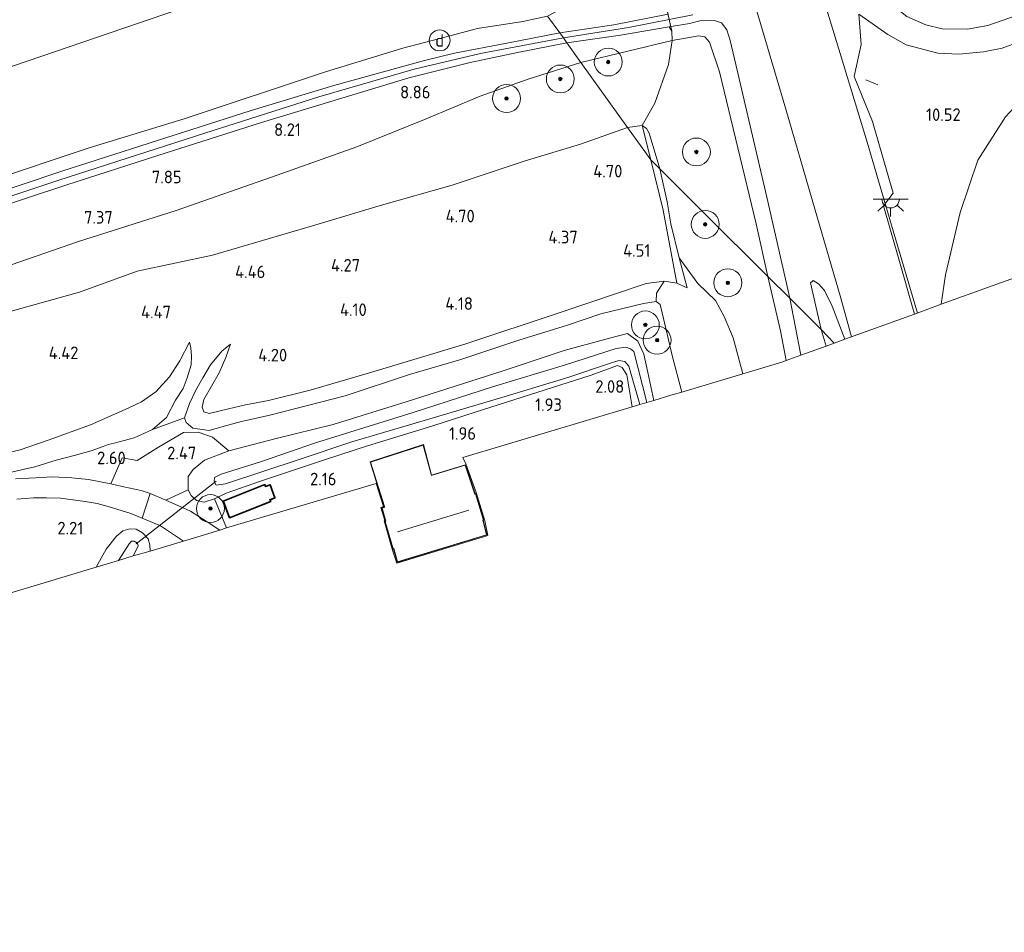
# Model space of a CAD drawing. Extents: x 130905 to 137824, y 412333 to 417928.
# Tile 235 of 256: x 136353 to 136494, y 416112 to 416242. Entities that reach past the tile are written whole.
import ezdxf
from ezdxf.enums import TextEntityAlignment as Align
from ezdxf.lldxf.tags import DXFTag

# ---------------------------------------------------------------- set-up
doc = ezdxf.new("R2010")
doc.units = 0
for name, color, linetype, lineweight in [('B-ME-BV-GELEIDECONSTRUCTIE_GELEIDERAIL-G', 210, 'BV-GELEIDERAIL', 18), ('B-ME-GR-BOOM-S', 90, 'Continuous', 25), ('B-ME-GR-GRAS-GV', 60, 'Continuous', 13), ('B-ME-GR-STRUIK-GV', 90, 'Continuous', 13), ('B-ME-GW-TALUD_KRUIN-G', 90, 'Continuous', 18), ('B-ME-GW-TALUD_TEEN-G', 90, 'Continuous', 18), ('B-ME-IE-MEUBILAIR_DIJKPAAL-S', 7, 'Continuous', 25), ('B-ME-IE-MEUBILAIR_WEGMEUBILAIR-G', 7, 'Continuous', 18), ('B-ME-IE-MEUBILAIR_WEGMEUBILAIR_PARKEERMAATREGEL-G', 7, 'Continuous', 18), ('B-ME-IE-TERREINAFSCHEIDING_DOORGANG-G', 210, 'Continuous', 18), ('B-ME-IE-TERREINAFSCHEIDING_KUNSTMATIG_HEKWERK-G', 20, 'IE-TERREINAFSCHEIDING-KUNSTMATIG', 18), ('B-ME-KG-GRENS_OPNAME-G', 210, 'KG-OPNAME', 18), ('B-ME-KG-KADASTRAAL_DAKRAND-G', 170, 'Continuous', 18), ('B-ME-KG-KADASTRAAL_NOK-G', 10, 'Continuous', 18), ('B-ME-KL-ET_LS_OV_LICHTPUNT-S', 190, 'Continuous', 25), ('B-ME-KW-KUNSTWERK_DUIKER-G', 170, 'Continuous', 18), ('B-ME-OG-BEBOUWING_SCHUUR-GV', 7, 'Continuous', 35), ('B-ME-OG-BEBOUWING_WONINGBOUW-GV', 7, 'Continuous', 18), ('B-ME-OG-TERREIN_GROEN_TUIN-GV', 7, 'Continuous', 18), ('B-ME-OG-WATER_SLOOT-G', 120, 'Continuous', 18), ('B-ME-OG-WATER_SLOOT-GV', 120, 'Continuous', 18), ('B-ME-VH-VERHARDING_ASFALT-GV', 252, 'Continuous', 18), ('B-ME-WH-WINTERBED-G', 150, 'WH-WINTERBED', 18), ('X-XX-AL-HOOGTELABEL-S', 7, 'Continuous', 25)]:
    doc.layers.add(name, color=color, linetype=linetype, lineweight=lineweight)
doc.styles.add('NLCS-ISO', font='NLCS-ISO.ttf')
doc.styles.add('NLCS-ISO-ANNOTATIVE-T18', font='NLCS-ISO.ttf', dxfattribs={"height": 1.8})
doc.styles.get("Standard").update_dxf_attribs({"font": 'arial.ttf'})
doc.linetypes.add('BV-GELEIDERAIL', pattern='A,10,-3,[108,NLCS.SHX,S=1,R=0,X=0,Y=0],-3', length=16)
doc.linetypes.add('IE-TERREINAFSCHEIDING-KUNSTMATIG', pattern='A,4,[82,NLCS.SHX,S=0.75,R=90,X=0,Y=0],4,-2', length=10)
tags = doc.linetypes.add('KG-OPNAME', pattern='A,5.5,-2,["O",Standard,S=1.8,R=0,X=-0.5,Y=-0.9],-2,5.5,-2,[5,NLCS.SHX,S=0.75,R=0,X=0,Y=0],-2', length=19).pattern_tags.tags
tags[6] = DXFTag(74, 10)
tags = doc.linetypes.add('WH-WINTERBED', pattern='A,6,-3.5,["WB",Standard,S=1.8,R=0,X=-1.5,Y=-0.9],-3.5,6,-3.5,6,-3.5,6,-3.5,6,-3.5', length=51).pattern_tags.tags
tags[6] = DXFTag(74, 10)

# ---------------------------------------------------------------- blocks, each defined once
blk = doc.blocks.new('SAL-HOOGTELABEL-SO')
at = {"color": 0, "linetype": 'ByBlock', "lineweight": -2, "style": 'NLCS-ISO-ANNOTATIVE-T18'}
blk.add_attdef('HOOGTE', text='', height=1.8, dxfattribs=at).set_placement((2.79, 0), align=Align.RIGHT)
blk = doc.blocks.new('SGR-BOOM_01-SO')
at = {"linetype": 'ByBlock', "lineweight": 18}
h = blk.add_hatch(color=0, dxfattribs=at)
h.dxf.hatch_style = 1
edge = h.paths.add_edge_path()
edge.add_arc((0, 0), 0.25, 0, 360)
at = {"color": 0, "linetype": 'ByBlock', "lineweight": 18}
for radius in [2, 0.25]:
    blk.add_circle((0, 0), radius, dxfattribs=at)
blk = doc.blocks.new('SIE-DIJKPAAL-SO')
at = {"color": 0, "linetype": 'ByBlock', "lineweight": 18}
blk.add_circle((0, 0), 1.5, dxfattribs=at)
at = {"color": 0, "linetype": 'ByBlock', "lineweight": 18, "style": 'NLCS-ISO'}
blk.add_text('d', height=1.8, dxfattribs=at).set_placement((0, 0), align=Align.MIDDLE_CENTER)
blk = doc.blocks.new('SKL-ET_OV_LICHTPUNT-SO')
at = {"color": 0, "linetype": 'ByBlock', "lineweight": 18}
for points in [[(-1.25, 0), (-2.5, 0)], [(1.25, 0), (2.5, 0)], [(-0.92, -0.85), (-1.83, -1.7)], [(0, -1.25), (0, -2.5)], [(0.92, -0.85), (1.83, -1.7)]]:
    blk.add_lwpolyline(points, dxfattribs=at)
blk.add_lwpolyline([(0, 0), (1.25, 0, -1), (-1.25, 0)], format="xyb", close=True, dxfattribs=at)

msp = doc.modelspace()

# ---------------------------------------------------------------- linework, layer by layer
at = {"layer": 'B-ME-BV-GELEIDECONSTRUCTIE_GELEIDERAIL-G'}
for points in [[(136466.397, 416251.684, 11.764), (136467.981, 416246.223, 11.689), (136470.93, 416236.463, 11.677), (136474.462, 416224.861, 11.689), (136478.23, 416212.128, 11.677), (136481.681, 416200.351, 11.677)], [(136457.169, 416248.712, 11.764), (136462.811, 416229.607, 11.577), (136466.599, 416216.6, 11.627), (136470.694, 416202.495, 11.639), (136472.255, 416196.955, 11.602)]]:
    msp.add_polyline3d(points, dxfattribs=at)
at = {"layer": 'B-ME-GR-GRAS-GV'}
for points in [[(136496.963, 416243.374, 10.25), (136491.781, 416241.558, 10.36), (136488.854, 416241.034, 10.485), (136485.207, 416241.111, 10.496), (136482.884, 416241.652, 10.587), (136480.161, 416242.877, 10.587), (136477.191, 416245.215, 10.718), (136473.887, 416248.423, 10.768), (136471.672, 416251.435, 10.919), (136470.991, 416253.164, 10.93), (136478.575, 416255.607, 10.576), (136477.253, 416259.404, 10.358), (136481.878, 416260.981, 10.158), (136487.38, 416262.669, 9.853), (136491.481, 416264.3, 9.915), (136508.679, 416270.168, 9.375)], [(136119.483, 416151.788, 2.553), (136139.702, 416159.988, 2.57), (136166.103, 416169.681, 2.647), (136189.523, 416179.007, 2.651), (136217.18, 416188.829, 2.691), (136246.849, 416199.081, 2.684), (136268.6, 416206.904, 2.721), (136278.394, 416210.417, 2.771), (136299.778, 416218.055, 2.751), (136321.415, 416224.995, 2.73), (136350.347, 416235.176, 2.666), (136375.646, 416243.842, 2.635)], [(136375.646, 416243.842, 2.635), (136350.347, 416235.176, 2.666), (136321.415, 416224.995, 2.73), (136299.778, 416218.055, 2.751), (136278.394, 416210.417, 2.771), (136268.6, 416206.904, 2.721), (136246.849, 416199.081, 2.684), (136217.18, 416188.829, 2.691), (136189.523, 416179.007, 2.651), (136166.103, 416169.681, 2.647), (136139.702, 416159.988, 2.57), (136119.483, 416151.788, 2.553)], [(136348.498, 416219.236, 7.262), (136363.007, 416224.054, 7.487), (136376.598, 416228.203, 7.782), (136396.867, 416234.938, 8.422), (136407.958, 416238.327, 8.689), (136414.147, 416239.947, 8.953), (136418.652, 416241.156, 9.007), (136425.14, 416242.144, 9.41), (136428.678, 416242.922, 9.651), (136430.447, 416240.508, 9.816), (136422.85, 416239.041, 9.369), (136415.344, 416237.599, 9.118), (136411.065, 416236.569, 8.901), (136398.041, 416233.001, 8.486), (136386.195, 416229.416, 8.159), (136371.587, 416224.706, 7.818), (136359.085, 416220.707, 7.572), (136341.275, 416214.725, 7.195)], [(136428.678, 416242.922, 9.651), (136425.14, 416242.144, 9.41), (136418.652, 416241.156, 9.007), (136414.147, 416239.947, 8.953), (136407.958, 416238.327, 8.689), (136396.867, 416234.938, 8.422), (136376.598, 416228.203, 7.782), (136363.007, 416224.054, 7.487), (136348.498, 416219.236, 7.262)], [(136494.295, 416228.486, 10.241), (136490.338, 416222.291, 10.346), (136487.816, 416214.759, 10.299), (136485.713, 416205.863, 10.431), (136485.109, 416201.627, 10.568), (136481.263, 416200.195, 10.805), (136478.808, 416208.739, 10.828), (136476.827, 416215.732, 10.731), (136478.198, 416217.57, 10.798), (136475.237, 416227.816, 10.8), (136472.639, 416234.263, 10.742), (136473.602, 416238.875, 10.785), (136473.306, 416243.21, 10.822), (136477.453, 416240.292, 10.742), (136480.054, 416238.829, 10.68), (136484.589, 416237.605, 10.685), (136487.635, 416237.446, 10.667), (136491.146, 416237.806, 10.59), (136493.836, 416238.334, 10.532), (136497.343, 416239.606, 10.272)], [(136341.819, 416212.812, 7.124), (136359.802, 416218.735, 7.394), (136372.817, 416222.932, 7.709), (136387.682, 416227.695, 8.122), (136402.336, 416232.127, 8.587), (136408.809, 416234.093, 8.779), (136417.574, 416236.271, 9.003), (136424.376, 416237.709, 9.339), (136431.422, 416239.104, 9.812), (136433.456, 416236.274, 9.329), (136425.886, 416233.894, 9.01), (136419.042, 416231.449, 8.84), (136411.294, 416228.221, 8.67), (136401.346, 416224.171, 8.204), (136389.949, 416220.121, 7.952), (136375.473, 416215.063, 7.435), (136361.323, 416210.569, 7.152), (136347.098, 416205.646, 6.901)], [(136347.098, 416205.646, 6.901), (136361.323, 416210.569, 7.152), (136375.473, 416215.063, 7.435), (136389.949, 416220.121, 7.952), (136401.346, 416224.171, 8.204), (136411.294, 416228.221, 8.67), (136419.042, 416231.449, 8.84), (136425.886, 416233.894, 9.01), (136433.456, 416236.274, 9.329), (136440.134, 416226.981, 5.171), (136433.41, 416224.584, 4.827), (136425.341, 416222.134, 4.745), (136415.006, 416218.675, 4.642), (136404.55, 416215.726, 4.629), (136395.014, 416212.887, 4.552), (136380.686, 416208.677, 4.465), (136369.882, 416206.376, 4.646), (136361.59, 416203.373, 4.536), (136346.8, 416199.243, 4.742)], [(136495.583, 416205.426, 6.639), (136485.109, 416201.627, 10.568), (136485.713, 416205.863, 10.431), (136487.816, 416214.759, 10.299), (136490.338, 416222.291, 10.346), (136494.295, 416228.486, 10.241)], [(136346.8, 416199.243, 4.742), (136361.59, 416203.373, 4.536), (136369.882, 416206.376, 4.646), (136380.686, 416208.677, 4.465), (136395.014, 416212.887, 4.552), (136404.55, 416215.726, 4.629), (136415.006, 416218.675, 4.642), (136425.341, 416222.134, 4.745), (136433.41, 416224.584, 4.827), (136440.134, 416226.981, 5.171), (136443.492, 416222.309, 4.948), (136445.253, 416215.115, 4.652), (136447.214, 416204.649, 4.364), (136445.405, 416204.933, 4.194), (136442.791, 416204.596, 4.023), (136430.469, 416200.429, 3.993), (136416.808, 416195.918, 3.916), (136403.175, 416191.783, 3.856), (136394.678, 416189.328, 3.922), (136388.683, 416187.837, 3.705), (136385.392, 416187.232, 3.744), (136382.976, 416186.653, 3.681), (136380.191, 416185.954, 3.709), (136379.42, 416186.217, 3.703), (136379.191, 416186.885, 3.719), (136379.433, 416187.971, 3.816), (136381.628, 416191.813, 3.809), (136382.561, 416193.972, 3.944), (136383.229, 416195.901, 4.04), (136382.016, 416194.905, 3.933), (136380.402, 416192.931, 3.74), (136379.271, 416191.102, 3.674), (136378.289, 416189.334, 3.237), (136377.37, 416187.399, 3.078), (136376.649, 416185.346, 3.033), (136372.058, 416183.676, 3.04), (136374.065, 416185.407, 2.91), (136375.341, 416187.863, 3.384), (136376.477, 416189.55, 3.296), (136377.034, 416191.069, 3.678), (136377.624, 416192.944, 3.989), (136377.641, 416194.165, 3.977), (136377.571, 416195.397, 4.014), (136377.35, 416196.21, 4.149), (136375.991, 416193.526, 4.176), (136374.501, 416191.219, 4.15), (136372.567, 416189.09, 4.126), (136370.496, 416187.64, 4.131), (136368.599, 416186.71, 4.061), (136366.521, 416185.835, 4.028), (136363.171, 416184.34, 3.938), (136357.123, 416182.133, 4.047), (136353.101, 416180.768, 4.099), (136347.007, 416179.339, 3.996)], [(136351.209, 416177.43, 2.527), (136355.201, 416178.317, 2.705), (136358.258, 416179.26, 2.694), (136361.027, 416179.995, 2.764), (136363.299, 416180.641, 2.852), (136365.013, 416181.256, 2.734), (136365.705, 416181.531, 2.636), (136366.579, 416181.698, 2.685), (136369.431, 416182.501, 2.66), (136370.401, 416182.889, 2.706), (136372.058, 416183.676, 3.04), (136376.649, 416185.346, 3.033), (136376.876, 416184.702, 2.95), (136377.832, 416183.845, 3.104), (136380.165, 416183.531, 2.851), (136382.349, 416184.132, 2.767), (136384.814, 416184.816, 2.82), (136388.871, 416185.751, 2.702), (136399.699, 416188.521, 2.519), (136408.894, 416191.544, 2.819), (136416.253, 416193.688, 2.316), (136424.704, 416196.532, 2.43), (136431.4, 416198.597, 2.593), (136436.295, 416200.266, 2.693), (136442.428, 416201.712, 2.47), (136444.231, 416202.016, 2.483), (136444.819, 416201.599, 2.49), (136445.105, 416200.378, 2.577), (136446.573, 416194.089, 2.69), (136447.928, 416189.042, 2.69), (136446.366, 416188.574, 2.611), (136443.894, 416187.84, 1.969), (136443.064, 416191.854, 2.205), (136442.475, 416194.496, 2.15), (136441.634, 416196.313, 2.198), (136440.132, 416197.432, 2.159), (136437.555, 416196.778, 2.03), (136431.068, 416195.008, 2.101), (136422.306, 416192.095, 2.083), (136408.421, 416187.644, 2.114), (136397.938, 416184.398, 2.195), (136389.783, 416182.376, 2.113), (136383.002, 416180.634, 2.209), (136380.643, 416182.577, 3.022), (136378.6, 416183.286, 3.072), (136376.513, 416183.265, 3.122), (136372.908, 416181.12, 2.884), (136369.888, 416179.23, 2.722), (136367.726, 416179.598, 2.697), (136366.098, 416175.905, 2.426), (136362.888, 416176.503, 2.526), (136360.529, 416176.741, 2.479), (136357.697, 416176.882, 2.483), (136355.32, 416176.76, 2.376), (136352.458, 416176.619, 2.393)], [(136347.007, 416179.339, 3.996), (136353.101, 416180.768, 4.099), (136357.123, 416182.133, 4.047), (136363.171, 416184.34, 3.938), (136366.521, 416185.835, 4.028), (136368.599, 416186.71, 4.061), (136370.496, 416187.64, 4.131), (136372.567, 416189.09, 4.126), (136374.501, 416191.219, 4.15), (136375.991, 416193.526, 4.176), (136377.35, 416196.21, 4.149), (136377.571, 416195.397, 4.014), (136377.641, 416194.165, 3.977), (136377.624, 416192.944, 3.989), (136377.034, 416191.069, 3.678), (136376.477, 416189.55, 3.296), (136375.341, 416187.863, 3.384), (136374.065, 416185.407, 2.91), (136372.058, 416183.676, 3.04), (136370.401, 416182.889, 2.706), (136369.431, 416182.501, 2.66), (136366.579, 416181.698, 2.685), (136365.705, 416181.531, 2.636), (136365.013, 416181.256, 2.734), (136363.299, 416180.641, 2.852), (136361.027, 416179.995, 2.764), (136358.258, 416179.26, 2.694), (136355.201, 416178.317, 2.705), (136351.209, 416177.43, 2.527)], [(136352.644, 416173.68, 2.293), (136355.034, 416173.89, 2.261), (136356.891, 416173.881, 2.229), (136358.901, 416173.813, 2.227), (136361.357, 416173.522, 2.272), (136362.408, 416173.339, 2.254), (136364.128, 416173.072, 2.205), (136365.728, 416172.634, 2.191), (136367.584, 416172.047, 2.18), (136368.977, 416171.617, 2.139), (136370.598, 416170.95, 2.117), (136373.205, 416169.865, 2.171), (136376.496, 416167.675, 1.997), (136371.712, 416166.244, 1.881), (136371.702, 416167.13, 2.026), (136371.464, 416168.003, 2.039), (136370.656, 416168.88, 2.06), (136369.725, 416169.382, 2.093), (136368.797, 416169.455, 2.096), (136367.82, 416169.159, 2.073), (136366.886, 416168.394, 2.08), (136365.446, 416166.515, 2.162), (136363.971, 416163.929, 2.004), (136343.622, 416157.842, 1.904)]]:
    msp.add_polyline3d(points, dxfattribs=at)
for points in [[(136438.196, 416241.67, 9.88), (136430.447, 416240.508, 9.816), (136428.678, 416242.922, 9.651), (136431.644, 416244.509, 9.44), (136436.993, 416247.016, 9.589), (136439.49, 416248.184, 9.864), (136441.689, 416248.903, 10.127), (136443.911, 416249.231, 10.457), (136445.39, 416244.918, 10.726), (136445.798, 416243.742, 10.682), (136445.971, 416243.213, 10.507)], [(136454.352, 416240.936, 10.854), (136454.858, 416239.425, 10.856), (136455.454, 416236.797, 10.796), (136460.114, 416216.976, 10.642), (136463.378, 416202.498, 10.584), (136460.245, 416205.595, 10.487), (136458.589, 416213.176, 10.483), (136453.336, 416234.927, 10.498), (136451.871, 416239.183, 10.547), (136451.234, 416239.936, 10.524), (136450.369, 416240.115, 10.506), (136448.44, 416239.769, 10.474), (136446.549, 416239.422, 10.452), (136446.481, 416240.758, 10.552), (136446.091, 416241.38, 10.415), (136449.044, 416241.887, 10.619), (136450.524, 416242.258, 10.7), (136452.608, 416242.316, 10.789), (136453.606, 416241.958, 10.862)], [(136440.192, 416237.906, 9.874), (136433.456, 416236.274, 9.329), (136431.422, 416239.104, 9.812), (136439.127, 416240.184, 9.935), (136446.091, 416241.38, 10.415), (136446.481, 416240.758, 10.552), (136446.549, 416239.422, 10.452)], [(136442.257, 416227.259, 5.178), (136440.134, 416226.981, 5.171), (136433.456, 416236.274, 9.329), (136440.192, 416237.906, 9.874), (136446.549, 416239.422, 10.452), (136446.021, 416235.969, 8.49), (136444.074, 416230.463, 6.216)], [(136458.589, 416213.176, 10.483), (136460.245, 416205.595, 10.487), (136451.091, 416214.727, 7.278), (136444.755, 416221.049, 5.019), (136443.221, 416226.128, 5.178), (136442.856, 416226.829, 5.178), (136442.257, 416227.259, 5.178), (136444.074, 416230.463, 6.216), (136446.021, 416235.969, 8.49), (136446.549, 416239.422, 10.452), (136448.44, 416239.769, 10.474), (136450.369, 416240.115, 10.506), (136451.234, 416239.936, 10.524), (136451.871, 416239.183, 10.547), (136453.336, 416234.927, 10.498)], [(136442.257, 416227.259, 5.178), (136443.492, 416222.309, 4.948), (136440.134, 416226.981, 5.171)], [(136443.221, 416226.128, 5.178), (136444.755, 416221.049, 5.019), (136443.492, 416222.309, 4.948), (136442.257, 416227.259, 5.178), (136442.856, 416226.829, 5.178)], [(136447.523, 416208.263, 4.411), (136448.665, 416203.993, 4.364), (136447.214, 416204.649, 4.364), (136445.253, 416215.115, 4.652), (136443.492, 416222.309, 4.948), (136444.755, 416221.049, 5.019), (136445.819, 416216.319, 4.664), (136446.354, 416213.176, 4.548)], [(136462.239, 416193.322, 9.826), (136456.664, 416191.655, 6.945), (136455.262, 416196.805, 6.836), (136453.976, 416199.864, 6.511), (136452.727, 416202.148, 6.274), (136450.203, 416204.606, 5.386), (136447.523, 416208.263, 4.411), (136446.354, 416213.176, 4.548), (136445.819, 416216.319, 4.664), (136444.755, 416221.049, 5.019), (136451.091, 416214.727, 7.278), (136460.245, 416205.595, 10.487), (136462.085, 416197.822, 10.214), (136462.892, 416193.559, 10.229)], [(136464.998, 416194.323, 10.416), (136462.892, 416193.559, 10.229), (136462.085, 416197.822, 10.214), (136460.245, 416205.595, 10.487), (136463.378, 416202.498, 10.584)], [(136399.699, 416188.521, 2.519), (136388.871, 416185.751, 2.702), (136384.814, 416184.816, 2.82), (136382.349, 416184.132, 2.767), (136380.165, 416183.531, 2.851), (136377.832, 416183.845, 3.104), (136376.876, 416184.702, 2.95), (136376.649, 416185.346, 3.033), (136377.37, 416187.399, 3.078), (136378.289, 416189.334, 3.237), (136379.271, 416191.102, 3.674), (136380.402, 416192.931, 3.74), (136382.016, 416194.905, 3.933), (136383.229, 416195.901, 4.04), (136382.561, 416193.972, 3.944), (136381.628, 416191.813, 3.809), (136379.433, 416187.971, 3.816), (136379.191, 416186.885, 3.719), (136379.42, 416186.217, 3.703), (136380.191, 416185.954, 3.709), (136382.976, 416186.653, 3.681), (136385.392, 416187.232, 3.744), (136388.683, 416187.837, 3.705), (136394.678, 416189.328, 3.922), (136403.175, 416191.783, 3.856), (136416.808, 416195.918, 3.916), (136430.469, 416200.429, 3.993), (136442.791, 416204.596, 4.023), (136445.405, 416204.933, 4.194), (136444.313, 416203.213, 3.257), (136444.231, 416202.016, 2.483), (136442.428, 416201.712, 2.47), (136436.295, 416200.266, 2.693), (136431.4, 416198.597, 2.593), (136424.704, 416196.532, 2.43), (136416.253, 416193.688, 2.316), (136408.894, 416191.544, 2.819)], [(136471.278, 416196.604, 10.818), (136469.748, 416196.048, 10.686), (136467.879, 416198.024, 10.642), (136466.357, 416204.691, 10.708), (136466.627, 416204.925, 10.718), (136466.755, 416205.016, 10.718), (136467.518, 416204.549, 10.707), (136468.385, 416203.581, 10.687), (136469.486, 416201.368, 10.677)], [(136441.634, 416196.313, 2.198), (136442.475, 416194.496, 2.15), (136443.064, 416191.854, 2.205), (136443.894, 416187.84, 1.969), (136442.916, 416187.523, 1.289), (136441.065, 416194.845, 0.666), (136440.55, 416195.249, 0.666), (136439.889, 416195.466, 0.666), (136438.533, 416195.283, 0.666), (136431.257, 416192.941, 0.666), (136420.787, 416189.769, 0.666), (136409.443, 416186.115, 0.666), (136395.441, 416181.772, 0.666), (136387.665, 416179.08, 0.672), (136381.913, 416177.292, 0.672), (136380.959, 416176.774, 0.672), (136380.922, 416176.218, 0.672), (136381.203, 416175.688, 0.66), (136382.525, 416175.872, 0.668), (136388.185, 416177.764, 0.681), (136392.927, 416179.325, 0.968), (136400.633, 416181.886, 0.666), (136409.725, 416184.584, 0.866), (136422.146, 416188.271, 0.639), (136431.6, 416191.144, 0.666), (136437.55, 416193.131, 0.666), (136438.916, 416193.561, 0.666), (136439.736, 416193.443, 0.666), (136440.346, 416192.768, 0.666), (136441.925, 416187.246, 1.289), (136440.828, 416186.917, 1.972), (136440.031, 416191.528, 1.715), (136439.363, 416192.546, 1.711), (136438.701, 416192.827, 1.715), (136434.937, 416191.473, 1.769), (136418.297, 416186.137, 1.66), (136412.222, 416184.215, 1.862), (136402.854, 416181.343, 1.789), (136396.848, 416179.361, 1.879), (136387.527, 416176.27, 1.798), (136382.609, 416174.564, 1.887), (136380.933, 416173.762, 1.867), (136379.47, 416173.263, 1.894), (136378.39, 416173.504, 1.934), (136377.624, 416174.209, 1.994), (136377.166, 416175.035, 2.124), (136377.179, 416176.921, 2.296), (136377.901, 416177.943, 2.239), (136379.523, 416179.267, 2.32), (136383.002, 416180.634, 2.209), (136389.783, 416182.376, 2.113), (136397.938, 416184.398, 2.195), (136408.421, 416187.644, 2.114), (136422.306, 416192.095, 2.083), (136431.068, 416195.008, 2.101), (136437.555, 416196.778, 2.03), (136440.132, 416197.432, 2.159)], [(136469.748, 416196.048, 10.686), (136468.584, 416195.625, 10.384), (136467.879, 416198.024, 10.642)], [(136378.39, 416173.504, 1.934), (136379.47, 416173.263, 1.894), (136380.933, 416173.762, 1.867), (136382.673, 416169.592, 2.089), (136381.736, 416169.255, 2.194), (136379.924, 416170.428, 2.175), (136377.518, 416171.958, 2.264), (136373.997, 416173.554, 2.314), (136377.166, 416175.035, 2.124), (136377.624, 416174.209, 1.994)], [(136371.464, 416168.003, 2.039), (136371.702, 416167.13, 2.026), (136371.712, 416166.244, 1.881), (136369.3, 416165.587, 0.339), (136370.01, 416166.965, 0.339), (136369.932, 416167.405, 0.339), (136369.431, 416167.67, 0.339), (136369.069, 416167.661, 0.339), (136368.726, 416167.285, 0.339), (136367.175, 416164.887, 0.339), (136363.971, 416163.929, 2.004), (136365.446, 416166.515, 2.162), (136366.886, 416168.394, 2.08), (136367.82, 416169.159, 2.073), (136368.797, 416169.455, 2.096), (136369.725, 416169.382, 2.093), (136370.656, 416168.88, 2.06)]]:
    msp.add_polyline3d(points, close=True, dxfattribs=at)
at = {"layer": 'B-ME-GR-STRUIK-GV'}
for points in [[(136450.203, 416204.606, 5.386), (136452.727, 416202.148, 6.274), (136453.976, 416199.864, 6.511), (136455.262, 416196.805, 6.836), (136456.664, 416191.655, 6.945), (136447.928, 416189.042, 2.69), (136446.573, 416194.089, 2.69), (136445.105, 416200.378, 2.577), (136444.819, 416201.599, 2.49), (136444.231, 416202.016, 2.483), (136444.313, 416203.213, 3.257), (136445.405, 416204.933, 4.194), (136447.214, 416204.649, 4.364), (136448.665, 416203.993, 4.364), (136447.523, 416208.263, 4.411)], [(136379.523, 416179.267, 2.32), (136377.901, 416177.943, 2.239), (136377.179, 416176.921, 2.296), (136377.166, 416175.035, 2.124), (136373.997, 416173.554, 2.314), (136371.737, 416174.487, 2.306), (136370.424, 416174.936, 2.221), (136367.743, 416175.525, 2.254), (136366.098, 416175.905, 2.426), (136367.726, 416179.598, 2.697), (136369.888, 416179.23, 2.722), (136372.908, 416181.12, 2.884), (136376.513, 416183.265, 3.122), (136378.6, 416183.286, 3.072), (136380.643, 416182.577, 3.022), (136383.002, 416180.634, 2.209)]]:
    msp.add_polyline3d(points, close=True, dxfattribs=at)
at = {"layer": 'B-ME-GW-TALUD_KRUIN-G'}
for points in [[(136598.173, 416285.383, 6.984), (136594.154, 416283.625, 7.126), (136581.625, 416277.448, 7.521), (136564.088, 416268.522, 7.975), (136546.616, 416260.03, 8.479), (136532.602, 416253.008, 8.795), (136519.642, 416246.682, 9.452), (136510.971, 416242.357, 9.723), (136504.712, 416238.422, 9.722), (136499.264, 416233.851, 10.007), (136494.295, 416228.486, 10.241), (136490.338, 416222.291, 10.346), (136487.816, 416214.759, 10.299), (136485.713, 416205.863, 10.431), (136485.109, 416201.627, 10.568)], [(136428.678, 416242.922, 9.651), (136425.14, 416242.144, 9.41), (136418.652, 416241.156, 9.007), (136414.147, 416239.947, 8.953), (136407.958, 416238.327, 8.689), (136396.867, 416234.938, 8.422), (136376.598, 416228.203, 7.782), (136363.007, 416224.054, 7.487), (136348.498, 416219.236, 7.262)], [(136433.456, 416236.274, 9.329), (136440.192, 416237.906, 9.874), (136446.549, 416239.422, 10.452), (136448.44, 416239.769, 10.474), (136450.369, 416240.115, 10.506), (136451.234, 416239.936, 10.524), (136451.871, 416239.183, 10.547), (136453.336, 416234.927, 10.498), (136458.589, 416213.176, 10.483), (136460.245, 416205.595, 10.487)], [(136297.708, 416181.199, 5.369), (136297.445, 416181.545, 5.402), (136296.847, 416182.675, 5.497), (136295.931, 416185.325, 5.761), (136295.549, 416186.479, 5.97), (136295.923, 416187.993, 6.151), (136297.187, 416189.084, 6.362), (136300.915, 416190.773, 6.372), (136310, 416193.991, 6.45), (136322.166, 416197.864, 6.611), (136334.733, 416201.932, 6.757), (136347.098, 416205.646, 6.901), (136361.323, 416210.569, 7.152), (136375.473, 416215.063, 7.435), (136389.949, 416220.121, 7.952), (136401.346, 416224.171, 8.204), (136411.294, 416228.221, 8.67), (136419.042, 416231.449, 8.84), (136425.886, 416233.894, 9.01), (136433.456, 416236.274, 9.329)], [(136462.892, 416193.559, 10.229), (136462.085, 416197.822, 10.214), (136460.245, 416205.595, 10.487)], [(136383.229, 416195.901, 4.04), (136382.561, 416193.972, 3.944), (136381.628, 416191.813, 3.809), (136379.433, 416187.971, 3.816), (136379.191, 416186.885, 3.719), (136379.42, 416186.217, 3.703), (136380.191, 416185.954, 3.709), (136382.976, 416186.653, 3.681), (136385.392, 416187.232, 3.744), (136388.683, 416187.837, 3.705), (136394.678, 416189.328, 3.922), (136403.175, 416191.783, 3.856), (136416.808, 416195.918, 3.916), (136430.469, 416200.429, 3.993), (136442.791, 416204.596, 4.023), (136445.405, 416204.933, 4.194), (136447.214, 416204.649, 4.364), (136448.665, 416203.993, 4.364)], [(136353.101, 416180.768, 4.099), (136357.123, 416182.133, 4.047), (136363.171, 416184.34, 3.938), (136366.521, 416185.835, 4.028), (136368.599, 416186.71, 4.061), (136370.496, 416187.64, 4.131), (136372.567, 416189.09, 4.126), (136374.501, 416191.219, 4.15), (136375.991, 416193.526, 4.176), (136377.35, 416196.21, 4.149)], [(136223.645, 416140.233, 5.072), (136237.245, 416145.471, 5.401), (136251.976, 416150.306, 5.241), (136267.697, 416155.845, 5.291), (136284.721, 416161.616, 5.251), (136303.545, 416167.941, 5.114), (136314.25, 416171.149, 4.879), (136328.543, 416174.895, 4.464), (136339.062, 416177.844, 4.324), (136347.007, 416179.339, 3.996), (136353.101, 416180.768, 4.099)]]:
    msp.add_polyline3d(points, dxfattribs=at)
at = {"layer": 'B-ME-GW-TALUD_TEEN-G'}
for points in [[(136417.913, 416257.901, 2.963), (136398.398, 416251.743, 2.697), (136375.646, 416243.842, 2.635), (136350.347, 416235.176, 2.666), (136321.415, 416224.995, 2.73), (136299.778, 416218.055, 2.751), (136278.394, 416210.417, 2.771), (136268.6, 416206.904, 2.721), (136246.849, 416199.081, 2.684), (136217.18, 416188.829, 2.691), (136189.523, 416179.007, 2.651), (136166.103, 416169.681, 2.647), (136139.702, 416159.988, 2.57), (136119.483, 416151.788, 2.553), (136088.71, 416139.397, 2.63), (136069.269, 416132.637, 2.536), (136062.25, 416129.991, 2.598)], [(136440.134, 416226.981, 5.171), (136433.41, 416224.584, 4.827), (136425.341, 416222.134, 4.745), (136415.006, 416218.675, 4.642), (136404.55, 416215.726, 4.629), (136395.014, 416212.887, 4.552), (136380.686, 416208.677, 4.465), (136369.882, 416206.376, 4.646), (136361.59, 416203.373, 4.536), (136346.8, 416199.243, 4.742), (136337.053, 416196.403, 4.794), (136326.943, 416194.045, 4.803), (136315.37, 416191.79, 5.153), (136306.378, 416189.199, 5.27), (136299.505, 416187.346, 5.418), (136298.305, 416187.049, 5.32), (136297.805, 416186.488, 5.34), (136297.576, 416185.37, 5.396), (136297.626, 416183.199, 5.392), (136297.708, 416181.199, 5.369)], [(136444.755, 416221.049, 5.019), (136443.221, 416226.128, 5.178), (136442.856, 416226.829, 5.178), (136442.257, 416227.259, 5.178), (136440.134, 416226.981, 5.171)], [(136444.755, 416221.049, 5.019), (136445.819, 416216.319, 4.664), (136446.354, 416213.176, 4.548), (136447.523, 416208.263, 4.411), (136448.665, 416203.993, 4.364)], [(136383.229, 416195.901, 4.04), (136382.016, 416194.905, 3.933), (136380.402, 416192.931, 3.74), (136379.271, 416191.102, 3.674), (136378.289, 416189.334, 3.237), (136377.37, 416187.399, 3.078), (136376.649, 416185.346, 3.033), (136376.876, 416184.702, 2.95), (136377.832, 416183.845, 3.104), (136380.165, 416183.531, 2.851), (136382.349, 416184.132, 2.767), (136384.814, 416184.816, 2.82), (136388.871, 416185.751, 2.702), (136399.699, 416188.521, 2.519), (136408.894, 416191.544, 2.819), (136416.253, 416193.688, 2.316), (136424.704, 416196.532, 2.43), (136431.4, 416198.597, 2.593), (136436.295, 416200.266, 2.693), (136442.428, 416201.712, 2.47), (136444.231, 416202.016, 2.483), (136444.819, 416201.599, 2.49), (136445.105, 416200.378, 2.577), (136446.573, 416194.089, 2.69), (136447.928, 416189.042, 2.69)], [(136351.209, 416177.43, 2.527), (136355.201, 416178.317, 2.705), (136358.258, 416179.26, 2.694), (136361.027, 416179.995, 2.764), (136363.299, 416180.641, 2.852), (136365.013, 416181.256, 2.734), (136365.705, 416181.531, 2.636), (136366.579, 416181.698, 2.685), (136369.431, 416182.501, 2.66), (136370.401, 416182.889, 2.706), (136372.058, 416183.676, 3.04), (136374.065, 416185.407, 2.91), (136375.341, 416187.863, 3.384), (136376.477, 416189.55, 3.296), (136377.034, 416191.069, 3.678), (136377.624, 416192.944, 3.989), (136377.641, 416194.165, 3.977), (136377.571, 416195.397, 4.014), (136377.35, 416196.21, 4.149)]]:
    msp.add_polyline3d(points, dxfattribs=at)
at = {"layer": 'B-ME-IE-MEUBILAIR_WEGMEUBILAIR-G'}
msp.add_polyline3d([(136476.021, 416233.092, 10.955), (136474.305, 416233.78, 10.95)], dxfattribs=at)
at = {"layer": 'B-ME-IE-MEUBILAIR_WEGMEUBILAIR_PARKEERMAATREGEL-G'}
msp.add_polyline3d([(136445.798, 416243.742, 10.682), (136446.481, 416240.758, 10.552)], dxfattribs=at)
at = {"layer": 'B-ME-IE-TERREINAFSCHEIDING_DOORGANG-G'}
msp.add_polyline3d([(136371.737, 416174.487, 2.306), (136370.598, 416170.95, 2.117)], dxfattribs=at)
at = {"layer": 'B-ME-IE-TERREINAFSCHEIDING_KUNSTMATIG_HEKWERK-G'}
for points in [[(136446.481, 416240.758, 10.552), (136446.549, 416239.422, 10.452)], [(136443.492, 416222.309, 4.948), (136442.257, 416227.259, 5.178), (136444.074, 416230.463, 6.216), (136446.021, 416235.969, 8.49), (136446.549, 416239.422, 10.452)], [(136447.214, 416204.649, 4.364), (136445.253, 416215.115, 4.652), (136443.492, 416222.309, 4.948)], [(136382.673, 416169.592, 2.089), (136380.933, 416173.762, 1.867)]]:
    msp.add_polyline3d(points, dxfattribs=at)
at = {"layer": 'B-ME-KG-GRENS_OPNAME-G'}
for points in [[(136469.748, 416196.048, 10.686), (136471.278, 416196.604, 10.818), (136481.263, 416200.195, 10.805), (136485.109, 416201.627, 10.568), (136495.583, 416205.426, 6.639)], [(136343.622, 416157.842, 1.904), (136363.971, 416163.929, 2.004), (136367.175, 416164.887, 0.339), (136369.3, 416165.587, 0.339), (136371.712, 416166.244, 1.881), (136376.496, 416167.675, 1.997), (136381.736, 416169.255, 2.194), (136382.673, 416169.592, 2.089), (136404.11, 416175.952, 2.279), (136405.15, 416172.629, 2.279), (136404.797, 416172.519, 2.279), (136405.341, 416170.625, 2.279), (136405.246, 416170.594, 2.279), (136406.46, 416166.372, 2.279), (136407.094, 416164.529, 2.279), (136420.111, 416168.497, 1.967), (136419.683, 416170.592, 1.967), (136418.446, 416174.625, 1.967), (136416.991, 416178.757, 1.967), (136416.518, 416179.646, 1.849), (136440.828, 416186.917, 1.972), (136441.925, 416187.246, 1.289), (136442.916, 416187.523, 1.289), (136443.894, 416187.84, 1.969), (136446.366, 416188.574, 2.611), (136447.928, 416189.042, 2.69), (136456.664, 416191.655, 6.945), (136462.239, 416193.322, 9.826), (136462.892, 416193.559, 10.229), (136464.998, 416194.323, 10.416), (136468.584, 416195.625, 10.384), (136469.748, 416196.048, 10.686)]]:
    msp.add_polyline3d(points, dxfattribs=at)
at = {"layer": 'B-ME-KG-KADASTRAAL_DAKRAND-G'}
for points in [[(136412.033, 416177.085, 5.279), (136412.133, 416177.114, 4.182), (136416.894, 416178.57, 4.182), (136418.252, 416174.406, 7.589), (136418.347, 416174.436, 7.589), (136419.494, 416170.694, 7.589), (136419.398, 416170.667, 7.589), (136419.93, 416168.599, 5.594), (136407.196, 416164.717, 5.52), (136406.652, 416166.608, 7.69), (136406.559, 416166.571, 7.69), (136405.43, 416170.496, 7.698), (136405.525, 416170.527, 7.698), (136404.981, 416172.419, 5.685), (136405.338, 416172.531, 5.685), (136405.309, 416172.626, 5.608), (136403.306, 416179.014, 4.648), (136410.873, 416181.453, 4.509)], [(136388.144, 416175.725, 4.567), (136382.27, 416173.385, 4.317), (136383.14, 416171.085, 4.297), (136388.945, 416173.39, 4.327), (136388.854, 416173.622, 4.357), (136389.535, 416173.907, 3.887), (136388.885, 416175.689, 3.917), (136388.241, 416175.462, 4.367)]]:
    msp.add_polyline3d(points, close=True, dxfattribs=at)
at = {"layer": 'B-ME-KG-KADASTRAAL_NOK-G'}
msp.add_polyline3d([(136417.387, 416172.127, 9.319), (136407.171, 416168.985, 9.369)], dxfattribs=at)
at = {"layer": 'B-ME-KW-KUNSTWERK_DUIKER-G'}
msp.add_polyline3d([(136369.716, 416167.304, 0.6), (136381.197, 416176.253, 0.713)], dxfattribs=at)
at = {"layer": 'B-ME-OG-BEBOUWING_SCHUUR-GV'}
msp.add_polyline3d([(136388.173, 416175.79, 1.815), (136388.271, 416175.525, 1.815), (136388.915, 416175.752, 1.815), (136389.599, 416173.88, 1.913), (136388.918, 416173.594, 1.913), (136389.01, 416173.362, 1.913), (136383.111, 416171.02, 1.885), (136382.206, 416173.413, 1.885)], close=True, dxfattribs=at)
at = {"layer": 'B-ME-OG-BEBOUWING_WONINGBOUW-GV'}
msp.add_polyline3d([(136410.908, 416181.517, 1.805), (136412.068, 416177.147, 2.06), (136416.926, 416178.632, 1.967), (136418.284, 416174.468, 1.967), (136418.38, 416174.499, 1.967), (136419.557, 416170.66, 1.967), (136419.458, 416170.632, 1.967), (136419.991, 416168.565, 1.967), (136407.162, 416164.654, 1.966), (136406.62, 416166.542, 1.966), (136406.526, 416166.505, 1.966), (136405.369, 416170.529, 1.966), (136405.464, 416170.56, 1.966), (136404.92, 416172.452, 1.966), (136405.276, 416172.563, 1.966), (136403.244, 416179.046, 2)], close=True, dxfattribs=at)
at = {"layer": 'B-ME-OG-TERREIN_GROEN_TUIN-GV'}
for points in [[(136440.828, 416186.917, 1.972), (136416.518, 416179.646, 1.849), (136416.991, 416178.757, 1.967), (136418.446, 416174.625, 1.967), (136419.683, 416170.592, 1.967), (136420.111, 416168.497, 1.967), (136407.094, 416164.529, 2.279), (136406.46, 416166.372, 2.279), (136405.246, 416170.594, 2.279), (136405.341, 416170.625, 2.279), (136404.797, 416172.519, 2.279), (136405.15, 416172.629, 2.279), (136404.11, 416175.952, 2.279), (136382.673, 416169.592, 2.089), (136380.933, 416173.762, 1.867), (136382.609, 416174.564, 1.887), (136387.527, 416176.27, 1.798), (136396.848, 416179.361, 1.879), (136402.854, 416181.343, 1.789), (136412.222, 416184.215, 1.862), (136418.297, 416186.137, 1.66), (136434.937, 416191.473, 1.769), (136438.701, 416192.827, 1.715), (136439.363, 416192.546, 1.711), (136440.031, 416191.528, 1.715)], [(136403.244, 416179.046, 2), (136405.276, 416172.563, 1.966), (136404.92, 416172.452, 1.966), (136405.464, 416170.56, 1.966), (136405.369, 416170.529, 1.966), (136406.526, 416166.505, 1.966), (136406.62, 416166.542, 1.966), (136407.162, 416164.654, 1.966), (136419.991, 416168.565, 1.967), (136419.458, 416170.632, 1.967), (136419.557, 416170.66, 1.967), (136418.38, 416174.499, 1.967), (136418.284, 416174.468, 1.967), (136416.926, 416178.632, 1.967), (136412.068, 416177.147, 2.06), (136410.908, 416181.517, 1.805)], [(136382.206, 416173.413, 1.885), (136383.111, 416171.02, 1.885), (136389.01, 416173.362, 1.913), (136388.918, 416173.594, 1.913), (136389.599, 416173.88, 1.913), (136388.915, 416175.752, 1.815), (136388.271, 416175.525, 1.815), (136388.173, 416175.79, 1.815)]]:
    msp.add_polyline3d(points, close=True, dxfattribs=at)
at = {"layer": 'B-ME-OG-WATER_SLOOT-G'}
for points in [[(136377.166, 416175.035, 2.124), (136377.179, 416176.921, 2.296), (136377.901, 416177.943, 2.239), (136379.523, 416179.267, 2.32), (136383.002, 416180.634, 2.209), (136389.783, 416182.376, 2.113), (136397.938, 416184.398, 2.195), (136408.421, 416187.644, 2.114), (136422.306, 416192.095, 2.083), (136431.068, 416195.008, 2.101), (136437.555, 416196.778, 2.03), (136440.132, 416197.432, 2.159), (136441.634, 416196.313, 2.198), (136442.475, 416194.496, 2.15), (136443.064, 416191.854, 2.205), (136443.894, 416187.84, 1.969)], [(136440.828, 416186.917, 1.972), (136440.031, 416191.528, 1.715), (136439.363, 416192.546, 1.711), (136438.701, 416192.827, 1.715), (136434.937, 416191.473, 1.769), (136418.297, 416186.137, 1.66), (136412.222, 416184.215, 1.862), (136402.854, 416181.343, 1.789), (136396.848, 416179.361, 1.879), (136387.527, 416176.27, 1.798), (136382.609, 416174.564, 1.887), (136380.933, 416173.762, 1.867)], [(136377.166, 416175.035, 2.124), (136377.624, 416174.209, 1.994), (136378.39, 416173.504, 1.934), (136379.47, 416173.263, 1.894), (136380.933, 416173.762, 1.867)], [(136363.971, 416163.929, 2.004), (136365.446, 416166.515, 2.162), (136366.886, 416168.394, 2.08), (136367.82, 416169.159, 2.073), (136368.797, 416169.455, 2.096), (136369.725, 416169.382, 2.093), (136370.656, 416168.88, 2.06), (136371.464, 416168.003, 2.039), (136371.702, 416167.13, 2.026), (136371.712, 416166.244, 1.881)]]:
    msp.add_polyline3d(points, dxfattribs=at)
at = {"layer": 'B-ME-OG-WATER_SLOOT-GV'}
for points in [[(136441.065, 416194.845, 0.666), (136442.916, 416187.523, 1.289), (136441.925, 416187.246, 1.289), (136440.346, 416192.768, 0.666), (136439.736, 416193.443, 0.666), (136438.916, 416193.561, 0.666), (136437.55, 416193.131, 0.666), (136431.6, 416191.144, 0.666), (136422.146, 416188.271, 0.639), (136409.725, 416184.584, 0.866), (136400.633, 416181.886, 0.666), (136392.927, 416179.325, 0.968), (136388.185, 416177.764, 0.681), (136382.525, 416175.872, 0.668), (136381.203, 416175.688, 0.66), (136380.922, 416176.218, 0.672), (136380.959, 416176.774, 0.672), (136381.913, 416177.292, 0.672), (136387.665, 416179.08, 0.672), (136395.441, 416181.772, 0.666), (136409.443, 416186.115, 0.666), (136420.787, 416189.769, 0.666), (136431.257, 416192.941, 0.666), (136438.533, 416195.283, 0.666), (136439.889, 416195.466, 0.666), (136440.55, 416195.249, 0.666)], [(136369.3, 416165.587, 0.339), (136367.175, 416164.887, 0.339), (136368.726, 416167.285, 0.339), (136369.069, 416167.661, 0.339), (136369.431, 416167.67, 0.339), (136369.932, 416167.405, 0.339), (136370.01, 416166.965, 0.339)]]:
    msp.add_polyline3d(points, close=True, dxfattribs=at)
at = {"layer": 'B-ME-VH-VERHARDING_ASFALT-GV'}
for points in [[(136497.343, 416239.606, 10.272), (136493.836, 416238.334, 10.532), (136491.146, 416237.806, 10.59), (136487.635, 416237.446, 10.667), (136484.589, 416237.605, 10.685), (136480.054, 416238.829, 10.68), (136477.453, 416240.292, 10.742), (136473.306, 416243.21, 10.822), (136473.602, 416238.875, 10.785), (136472.639, 416234.263, 10.742), (136475.237, 416227.816, 10.8), (136478.198, 416217.57, 10.798), (136476.827, 416215.732, 10.731), (136478.808, 416208.739, 10.828), (136481.263, 416200.195, 10.805), (136471.278, 416196.604, 10.818), (136469.486, 416201.368, 10.677), (136468.385, 416203.581, 10.687), (136467.518, 416204.549, 10.707), (136466.755, 416205.016, 10.718), (136466.627, 416204.925, 10.718), (136466.357, 416204.691, 10.708), (136467.879, 416198.024, 10.642), (136463.378, 416202.498, 10.584), (136460.114, 416216.976, 10.642), (136455.454, 416236.797, 10.796), (136454.858, 416239.425, 10.856), (136454.352, 416240.936, 10.854), (136453.606, 416241.958, 10.862), (136452.608, 416242.316, 10.789), (136450.524, 416242.258, 10.7), (136449.044, 416241.887, 10.619), (136446.091, 416241.38, 10.415), (136439.127, 416240.184, 9.935), (136431.422, 416239.104, 9.812), (136430.942, 416239.826, 9.734), (136430.447, 416240.508, 9.816), (136438.196, 416241.67, 9.88), (136445.971, 416243.213, 10.507)], [(136480.161, 416242.877, 10.587), (136482.884, 416241.652, 10.587), (136485.207, 416241.111, 10.496), (136488.854, 416241.034, 10.485), (136491.781, 416241.558, 10.36), (136496.963, 416243.374, 10.25)], [(136341.275, 416214.725, 7.195), (136359.085, 416220.707, 7.572), (136371.587, 416224.706, 7.818), (136386.195, 416229.416, 8.159), (136398.041, 416233.001, 8.486), (136411.065, 416236.569, 8.901), (136415.344, 416237.599, 9.118), (136422.85, 416239.041, 9.369), (136430.447, 416240.508, 9.816), (136430.942, 416239.826, 9.734), (136431.422, 416239.104, 9.812), (136424.376, 416237.709, 9.339), (136417.574, 416236.271, 9.003), (136408.809, 416234.093, 8.779), (136402.336, 416232.127, 8.587), (136387.682, 416227.695, 8.122), (136372.817, 416222.932, 7.709), (136359.802, 416218.735, 7.394), (136341.819, 416212.812, 7.124)], [(136352.458, 416176.619, 2.393), (136355.32, 416176.76, 2.376), (136357.697, 416176.882, 2.483), (136360.529, 416176.741, 2.479), (136362.888, 416176.503, 2.526), (136366.098, 416175.905, 2.426), (136367.743, 416175.525, 2.254), (136370.424, 416174.936, 2.221), (136371.737, 416174.487, 2.306), (136370.598, 416170.95, 2.117), (136368.977, 416171.617, 2.139), (136367.584, 416172.047, 2.18), (136365.728, 416172.634, 2.191), (136364.128, 416173.072, 2.205), (136362.408, 416173.339, 2.254), (136361.357, 416173.522, 2.272), (136358.901, 416173.813, 2.227), (136356.891, 416173.881, 2.229), (136355.034, 416173.89, 2.261), (136352.644, 416173.68, 2.293)]]:
    msp.add_polyline3d(points, dxfattribs=at)
for points in [[(136468.584, 416195.625, 10.384), (136464.998, 416194.323, 10.416), (136463.378, 416202.498, 10.584), (136467.879, 416198.024, 10.642)], [(136381.736, 416169.255, 2.194), (136376.496, 416167.675, 1.997), (136373.205, 416169.865, 2.171), (136370.598, 416170.95, 2.117), (136371.737, 416174.487, 2.306), (136373.997, 416173.554, 2.314), (136377.518, 416171.958, 2.264), (136379.924, 416170.428, 2.175)]]:
    msp.add_polyline3d(points, close=True, dxfattribs=at)
at = {"layer": 'B-ME-WH-WINTERBED-G'}
for points in [[(136449.48, 416243.115, 10.647), (136440.298, 416241.307, 10.153), (136430.942, 416239.826, 9.734)], [(136076.41, 416111.611, 6.663), (136092.035, 416119.832, 6.485), (136103.202, 416125.114, 6.601), (136116.547, 416131.15, 6.533), (136133.032, 416138.075, 6.479), (136148.696, 416144.321, 6.413), (136168.453, 416152.15, 6.455), (136190.449, 416160.63, 6.425), (136208.017, 416166.993, 6.605), (136225.377, 416173.303, 6.559), (136242.44, 416179.451, 6.677), (136262.724, 416186.885, 6.623), (136282.138, 416193.823, 6.74), (136302.829, 416200.803, 6.818), (136331.321, 416210.352, 6.997), (136358.657, 416219.419, 7.429), (136379.59, 416226.166, 7.944), (136395.903, 416231.372, 8.364), (136409.565, 416235.298, 8.808), (136419.095, 416237.552, 9.199), (136430.942, 416239.826, 9.734)]]:
    msp.add_polyline3d(points, dxfattribs=at)

# ---------------------------------------------------------------- block references
at = {"layer": 'B-ME-GR-BOOM-S'}
for p in [(136437.377, 416236.342, 8.972), (136430.509, 416233.917, 8.542), (136422.803, 416231.114, 8.292), (136450.008, 416223.45, 7.964), (136451.274, 416213.073, 6.806), (136454.514, 416204.701, 7.524), (136442.698, 416198.666, 2.606), (136444.381, 416196.48, 2.518), (136380.373, 416172.348, 2.051)]:
    msp.add_blockref('SGR-BOOM_01-SO', p, dxfattribs=at)
at = {"layer": 'B-ME-IE-MEUBILAIR_DIJKPAAL-S'}
msp.add_blockref('SIE-DIJKPAAL-SO', (136413.217, 416239.442, 8.898), dxfattribs=at)
at = {"layer": 'B-ME-KL-ET_LS_OV_LICHTPUNT-S'}
msp.add_blockref('SKL-ET_OV_LICHTPUNT-SO', (136477.844, 416216.684, 10.983), dxfattribs=at)
at = {"layer": 'X-XX-AL-HOOGTELABEL-S'}
for p, values in [((136409.103, 416231.132, 8.859), {'HOOGTE': '8.86'}), ((136485.097, 416227.899, 10.519), {'HOOGTE': '10.52'}), ((136390.539, 416225.749, 8.211), {'HOOGTE': '8.21'}), ((136436.612, 416219.802, 4.696), {'HOOGTE': '4.70'}), ((136373.447, 416218.964, 7.846), {'HOOGTE': '7.85'}), ((136363.578, 416213.18, 7.373), {'HOOGTE': '7.37'}), ((136415.457, 416213.364, 4.696), {'HOOGTE': '4.70'}), ((136430.216, 416210.352, 4.373), {'HOOGTE': '4.37'}), ((136440.625, 416208.434, 4.509), {'HOOGTE': '4.51'}), ((136385.448, 416205.379, 4.459), {'HOOGTE': '4.46'}), ((136399.027, 416206.316, 4.269), {'HOOGTE': '4.27'}), ((136415.192, 416200.827, 4.184), {'HOOGTE': '4.18'}), ((136371.927, 416199.614, 4.472), {'HOOGTE': '4.47'}), ((136399.979, 416199.946, 4.098), {'HOOGTE': '4.10'}), ((136358.661, 416193.76, 4.419), {'HOOGTE': '4.42'}), ((136388.576, 416193.44, 4.196), {'HOOGTE': '4.20'}), ((136436.88, 416188.939, 2.084), {'HOOGTE': '2.08'}), ((136427.946, 416186.333, 1.934), {'HOOGTE': '1.93'}), ((136415.641, 416182.206, 1.959), {'HOOGTE': '1.96'}), ((136365.44, 416178.704, 2.596), {'HOOGTE': '2.60'}), ((136375.549, 416179.415, 2.472), {'HOOGTE': '2.47'}), ((136395.636, 416175.675, 2.159), {'HOOGTE': '2.16'}), ((136359.358, 416168.643, 2.209), {'HOOGTE': '2.21'})]:
    msp.add_blockref('SAL-HOOGTELABEL-SO', p, dxfattribs=at).add_auto_attribs(values)

doc.saveas('drawing.dxf')
